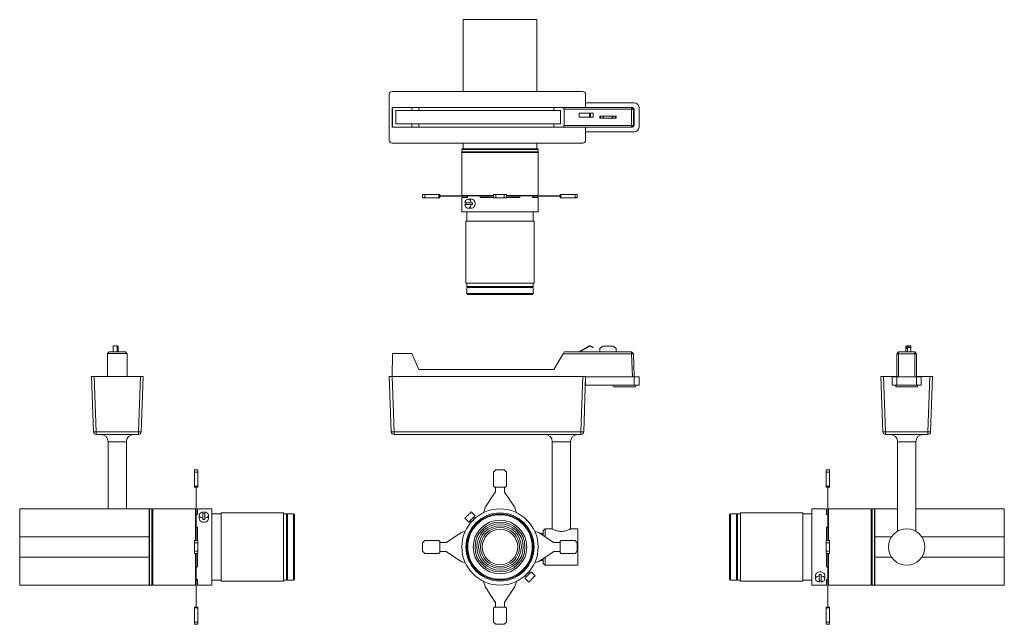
# Model space of a CAD drawing. Header units: millimetres. Extents: x -243 to 841, y 9 to 675.
import ezdxf

# ---------------------------------------------------------------- set-up
doc = ezdxf.new("R2010")
doc.units = ezdxf.units.MM

msp = doc.modelspace()

# ---------------------------------------------------------------- linework, layer by layer
at = {"color": 7, "linetype": 'Continuous', "lineweight": 15}
for p, q in [((245.4, 596.2), (245.4, 675.3)), ((326.4, 675.3), (245.4, 675.3)), ((326.4, 596.2), (326.4, 675.3)), ((164, 593.2), (164, 542.4)), ((377.2, 596.2), (167, 596.2)), ((380.2, 578.7), (380.2, 593.2)), ((167, 556.8), (167, 578.7)), ((167.4, 578.7), (167, 578.7)), ((167.4, 556.8), (167.4, 578.7)), ((188.9, 578.7), (167.4, 578.7)), ((188.9, 575.2), (171.3, 575.2)), ((171.3, 575.2), (171.3, 560.4)), ((188.9, 575.2), (188.9, 578.7)), ((196.5, 578.7), (188.9, 578.7)), ((196.5, 575.2), (188.9, 575.2)), ((196.5, 575.2), (196.5, 578.7)), ((345.1, 578.7), (196.5, 578.7)), ((345.1, 575.2), (196.5, 575.2)), ((345.1, 575.2), (345.1, 578.7)), ((355.4, 578.7), (345.1, 578.7)), ((352.7, 575.2), (345.1, 575.2)), ((352.7, 560.4), (352.7, 575.2)), ((355.4, 578.7), (430.9, 578.7)), ((356.6, 576.7), (355.4, 578.7)), ((430.8, 576.7), (356.6, 576.7)), ((356.6, 558.8), (356.6, 576.7)), ((433.6, 583.8), (380.2, 583.8)), ((430.9, 578.7), (430.8, 576.7)), ((432.9, 576.7), (430.8, 576.7)), ((430.8, 558.8), (430.8, 576.7)), ((432.9, 576.7), (430.9, 578.7)), ((430.9, 578.7), (431.7, 578.7)), ((431.7, 578.7), (433.7, 576.7)), ((432.9, 576.7), (432.9, 558.8)), ((433.7, 576.7), (432.9, 576.7)), ((433.7, 558.8), (433.7, 576.7)), ((439.1, 556.8), (439.1, 578.7)), ((373.2, 572.3), (373.2, 567.8)), ((384.5, 572.3), (373.2, 572.3)), ((384.5, 567.8), (373.2, 567.8)), ((384.5, 572.3), (384.5, 567.8)), ((385.4, 572.3), (384.5, 572.3)), ((385.4, 567.8), (384.5, 567.8)), ((385.4, 572.3), (385.4, 567.8)), ((388.4, 572.3), (385.4, 572.3)), ((388.4, 567.8), (385.4, 567.8)), ((388.4, 572.3), (388.4, 567.8)), ((395.7, 568.8), (395.7, 566.8)), ((395.9, 568.8), (395.7, 568.8)), ((395.9, 566.8), (395.7, 566.8)), ((395.9, 566.8), (395.9, 568.8)), ((396.4, 568.8), (395.9, 568.8)), ((396.4, 566.8), (395.9, 566.8)), ((396.4, 566.8), (396.4, 568.8)), ((399.5, 568.8), (396.4, 568.8)), ((399.5, 566.8), (396.4, 566.8)), ((399.5, 566.8), (399.5, 568.8)), ((400, 568.8), (399.5, 568.8)), ((400, 566.8), (399.5, 566.8)), ((400, 566.8), (400, 568.8)), ((409.6, 568.8), (400, 568.8)), ((409.6, 566.8), (400, 566.8)), ((409.6, 566.8), (409.6, 568.8)), ((410.1, 568.8), (409.6, 568.8)), ((410.1, 566.8), (409.6, 566.8)), ((410.1, 566.8), (410.1, 568.8)), ((413.2, 568.8), (410.1, 568.8)), ((413.2, 566.8), (410.1, 566.8)), ((413.2, 566.8), (413.2, 568.8)), ((413.7, 568.8), (413.2, 568.8)), ((413.7, 566.8), (413.2, 566.8)), ((413.7, 566.8), (413.7, 568.8)), ((413.8, 568.8), (413.7, 568.8)), ((413.8, 566.8), (413.7, 566.8)), ((413.8, 566.8), (413.8, 568.8)), ((167.4, 556.8), (167, 556.8)), ((188.9, 556.8), (167.4, 556.8)), ((171.3, 560.4), (188.9, 560.4)), ((188.9, 556.8), (188.9, 560.4)), ((188.9, 560.4), (196.5, 560.4)), ((196.5, 556.8), (188.9, 556.8)), ((196.5, 556.8), (196.5, 560.4)), ((196.5, 560.4), (345.1, 560.4)), ((345.1, 556.8), (196.5, 556.8)), ((345.1, 556.8), (345.1, 560.4)), ((345.1, 560.4), (352.7, 560.4)), ((355.4, 556.8), (345.1, 556.8)), ((355.4, 556.8), (356.6, 558.8)), ((430.9, 556.8), (355.4, 556.8)), ((356.6, 558.8), (430.8, 558.8)), ((380.2, 542.4), (380.2, 556.8)), ((430.8, 558.8), (432.9, 558.8)), ((430.8, 558.8), (430.9, 556.8)), ((430.9, 556.8), (432.9, 558.8)), ((431.7, 556.8), (430.9, 556.8)), ((433.7, 558.8), (431.7, 556.8)), ((432.9, 558.8), (433.7, 558.8)), ((380.2, 551.8), (433.6, 551.8)), ((167, 539.4), (377.2, 539.4)), ((244.4, 532.8), (243.9, 532.3)), ((243.9, 532.3), (243.9, 529.8)), ((243.9, 532.3), (285.9, 532.3)), ((244.4, 532.8), (245.4, 532.8)), ((245.4, 532.8), (245.4, 539.4)), ((245.4, 532.8), (326.4, 532.8)), ((285.9, 532.3), (327.9, 532.3)), ((326.4, 532.8), (326.4, 539.4)), ((326.4, 532.8), (327.4, 532.8)), ((327.9, 532.3), (327.4, 532.8)), ((327.9, 529.8), (327.9, 532.3)), ((243.9, 529.8), (244.4, 529.3)), ((243.9, 529.8), (285.9, 529.8)), ((244.4, 529.3), (243.9, 528.8)), ((243.9, 528.8), (243.9, 481.6)), ((243.9, 528.8), (285.9, 528.8)), ((244.4, 529.3), (285.9, 529.3)), ((285.9, 529.8), (327.9, 529.8)), ((285.9, 529.3), (327.4, 529.3)), ((285.9, 528.8), (327.9, 528.8)), ((327.4, 529.3), (327.9, 529.8)), ((327.9, 528.8), (327.4, 529.3)), ((327.9, 481.6), (327.9, 528.8)), ((200.7, 479), (200.7, 482.8)), ((203.2, 482.8), (200.7, 482.8)), ((203.2, 479), (200.7, 479)), ((203.2, 479), (203.2, 482.8)), ((218.7, 482.8), (203.2, 482.8)), ((218.7, 479), (203.2, 479)), ((218.7, 479), (218.7, 482.8)), ((219.7, 482.8), (218.7, 482.8)), ((219.7, 479), (218.7, 479)), ((219.7, 479), (219.7, 482.8)), ((226.5, 481.1), (219.7, 481.1)), ((226.5, 480.9), (219.7, 480.9)), ((226.5, 480.9), (226.5, 481.1)), ((227, 481.1), (226.5, 481.1)), ((227, 480.9), (226.5, 480.9)), ((227, 480.9), (227, 481.1)), ((243.2, 481.1), (227, 481.1)), ((243.2, 480.9), (227, 480.9)), ((243.2, 480.9), (243.2, 481.1)), ((244.4, 481.1), (243.2, 481.1)), ((244.4, 480.9), (243.2, 480.9)), ((243.9, 481.6), (244.4, 481.1)), ((243.9, 481.6), (278.9, 481.6)), ((243.9, 479.3), (243.9, 463.5)), ((250, 479.3), (243.9, 479.3)), ((244.4, 480.9), (244.4, 481.1)), ((248.4, 481.1), (244.4, 481.1)), ((250, 480.9), (244.4, 480.9)), ((248.4, 481.1), (250, 481.1)), ((250, 481.1), (250, 479.3)), ((250, 481.1), (264.1, 481.1)), ((254.9, 477.5), (250.7, 477.5)), ((264.1, 479.3), (264.1, 481.1)), ((264.1, 481.1), (267.4, 481.1)), ((264.3, 480.9), (264.1, 480.9)), ((278.9, 479.3), (264.1, 479.3)), ((264.3, 480.9), (264.3, 481.1)), ((264.8, 480.9), (264.3, 480.9)), ((264.8, 480.9), (264.8, 481.1)), ((265.3, 480.9), (264.8, 480.9)), ((265.3, 480.9), (265.3, 481.1)), ((265.8, 480.9), (265.3, 480.9)), ((265.8, 480.9), (265.8, 481.1)), ((269.4, 480.9), (265.8, 480.9)), ((269.4, 481.1), (267.4, 481.1)), ((269.4, 480.9), (269.4, 481.1)), ((270, 481.1), (269.4, 481.1)), ((270, 480.9), (269.4, 480.9)), ((270, 480.9), (270, 481.1)), ((278.9, 481.1), (270, 481.1)), ((278.9, 480.9), (270, 480.9)), ((278.9, 479), (278.9, 482.8)), ((281.4, 482.8), (278.9, 482.8)), ((281.4, 479), (278.9, 479)), ((281.4, 479), (281.4, 482.8)), ((290.4, 482.8), (281.4, 482.8)), ((290.4, 479), (281.4, 479)), ((290.4, 479), (290.4, 482.8)), ((292.9, 482.8), (290.4, 482.8)), ((292.9, 479), (290.4, 479)), ((292.9, 479), (292.9, 482.8)), ((292.9, 481.6), (327.9, 481.6)), ((301.8, 481.1), (292.9, 481.1)), ((301.8, 480.9), (292.9, 480.9)), ((307.7, 479.3), (292.9, 479.3)), ((301.8, 480.9), (301.8, 481.1)), ((302.3, 481.1), (301.8, 481.1)), ((302.3, 480.9), (301.8, 480.9)), ((302.3, 480.9), (302.3, 481.1)), ((304.3, 481.1), (302.3, 481.1)), ((306, 480.9), (302.3, 480.9)), ((304.3, 481.1), (307.7, 481.1)), ((306, 480.9), (306, 481.1)), ((306.5, 480.9), (306, 480.9)), ((306.5, 480.9), (306.5, 481.1)), ((307, 480.9), (306.5, 480.9)), ((307, 480.9), (307, 481.1)), ((307.5, 480.9), (307, 480.9)), ((307.5, 480.9), (307.5, 481.1)), ((307.7, 480.9), (307.5, 480.9)), ((307.7, 481.1), (307.7, 479.3)), ((307.7, 481.1), (321.8, 481.1)), ((321.8, 479.3), (321.8, 481.1)), ((321.8, 481.1), (323.4, 481.1)), ((327.3, 480.9), (321.8, 480.9)), ((327.9, 479.3), (321.8, 479.3)), ((327.3, 481.1), (323.4, 481.1)), ((327.3, 480.9), (327.3, 481.1)), ((328.5, 481.1), (327.3, 481.1)), ((328.5, 480.9), (327.3, 480.9)), ((327.4, 481.1), (327.9, 481.6)), ((327.9, 463.5), (327.9, 479.3)), ((328.5, 480.9), (328.5, 481.1)), ((344.7, 481.1), (328.5, 481.1)), ((344.7, 480.9), (328.5, 480.9)), ((344.7, 480.9), (344.7, 481.1)), ((345.3, 481.1), (344.7, 481.1)), ((345.3, 480.9), (344.7, 480.9)), ((345.3, 480.9), (345.3, 481.1)), ((352, 481.1), (345.3, 481.1)), ((352, 480.9), (345.3, 480.9)), ((352, 479), (352, 482.8)), ((353, 482.8), (352, 482.8)), ((353, 479), (352, 479)), ((353, 479), (353, 482.8)), ((368.5, 482.8), (353, 482.8)), ((368.5, 479), (353, 479)), ((368.5, 479), (368.5, 482.8)), ((371, 482.8), (368.5, 482.8)), ((371, 479), (368.5, 479)), ((371, 479), (371, 482.8)), ((254.1, 473.5), (247.2, 473.5)), ((247.2, 471.5), (254.1, 471.5)), ((250.7, 467.5), (254.9, 467.5)), ((254.1, 473.5), (255.5, 473.5)), ((255.5, 471.5), (254.1, 471.5)), ((327.9, 463.5), (243.9, 463.5)), ((249.4, 463.5), (249.4, 453.3)), ((322.4, 453.3), (322.4, 463.5)), ((248.4, 453.3), (248.4, 384.8)), ((323.4, 453.3), (248.4, 453.3)), ((323.4, 384.8), (323.4, 453.3)), ((323.4, 384.8), (248.4, 384.8)), ((249.4, 384.8), (249.4, 381.3)), ((249.4, 381.3), (249.9, 380.8)), ((249.4, 381.3), (322.4, 381.3)), ((249.9, 380.8), (249.4, 380.3)), ((249.4, 380.3), (249.4, 373.6)), ((249.4, 380.3), (322.4, 380.3)), ((249.9, 380.8), (321.9, 380.8)), ((321.9, 380.8), (322.4, 381.3)), ((322.4, 380.3), (321.9, 380.8)), ((322.4, 381.3), (322.4, 384.8)), ((322.4, 373.6), (322.4, 380.3)), ((249.4, 373.6), (250.4, 372.6)), ((249.4, 373.6), (285.9, 373.6)), ((285.9, 372.6), (250.4, 372.6)), ((285.9, 373.6), (322.4, 373.6)), ((321.4, 372.6), (285.9, 372.6)), ((321.4, 372.6), (322.4, 373.6)), ((-135.6, 316.1), (-140.1, 316.1)), ((-140.1, 316.1), (-140.1, 315.9)), ((-140.1, 315.9), (-140.1, 309.4)), ((-140.1, 315.9), (-135.6, 315.9)), ((-135.6, 316.1), (-135.6, 315.9)), ((-135.6, 315.9), (-135.6, 309.4)), ((-134.6, 315.5), (-135.6, 315.5)), ((-134.6, 315.5), (-134.6, 315.4)), ((-134.6, 315.4), (-134.6, 313.8)), ((384.5, 315.9), (373.2, 309.4)), ((374, 309.2), (384.8, 315.4)), ((385.2, 315.4), (388.1, 314.1)), ((388.4, 314.6), (385.4, 316)), ((388.1, 314.1), (388.4, 314.6)), ((399.5, 315.4), (396.4, 313.8)), ((409.6, 315.5), (400, 315.5)), ((413.2, 313.8), (410.1, 315.4)), ((732.8, 315.5), (734.8, 315.5)), ((732.8, 315.4), (732.8, 315.5)), ((732.8, 315.4), (734.8, 315.4)), ((732.8, 313.8), (732.8, 315.4)), ((738.3, 316.1), (733.8, 316.1)), ((733.8, 316), (733.8, 316.1)), ((738.3, 316), (733.8, 316)), ((733.8, 315.5), (733.8, 316)), ((734.8, 315.4), (734.8, 315.5)), ((734.8, 313.8), (734.8, 315.4)), ((738.3, 314.6), (734.8, 314.6)), ((738.3, 316), (738.3, 316.1)), ((738.3, 314.6), (738.3, 316)), ((738.3, 314.1), (738.3, 314.6)), ((-124.6, 307.5), (-146.5, 307.5)), ((-146.5, 307.5), (-146.5, 282.3)), ((-144.5, 309.2), (-146.2, 307.5)), ((-126.6, 309.2), (-144.5, 309.2)), ((-140.1, 309.4), (-140.1, 309.2)), ((-140.1, 309.4), (-135.6, 309.4)), ((-135.6, 309.4), (-135.6, 309.2)), ((-134.6, 313.8), (-134.6, 313)), ((-134.6, 313), (-134.6, 309.2)), ((-124.9, 307.5), (-126.6, 309.2)), ((-124.6, 307.5), (-124.6, 282.3)), ((167.4, 307.5), (167, 282.3)), ((188.9, 307.5), (167.4, 307.5)), ((196.5, 289.7), (188.9, 307.5)), ((355.4, 307.2), (345.1, 289.7)), ((355.4, 307.2), (356.6, 309.2)), ((430.9, 307.2), (355.4, 307.2)), ((356.6, 309.2), (430.8, 309.2)), ((373.2, 309.4), (373.3, 309.2)), ((395.9, 313), (395.7, 309.2)), ((413.8, 309.2), (413.7, 313)), ((430.8, 309.2), (432.9, 307.2)), ((430.8, 309.2), (430.9, 307.2)), ((430.9, 307.2), (432.9, 307.2)), ((431.7, 281.7), (430.9, 307.2)), ((432.9, 307.2), (433.7, 281.7)), ((724.8, 309.2), (722.8, 307.2)), ((722.8, 307.5), (723.1, 307.5)), ((722.8, 307.2), (722.8, 307.5)), ((722.8, 281.7), (722.8, 307.2)), ((722.8, 307.2), (724.8, 307.2)), ((724.8, 309.2), (742.7, 309.2)), ((724.8, 309.2), (724.8, 307.2)), ((724.8, 307.2), (724.8, 281.7)), ((742.7, 307.2), (724.8, 307.2)), ((732.8, 313.8), (734.8, 313.8)), ((732.8, 313), (732.8, 313.8)), ((732.8, 313), (734.8, 313)), ((732.8, 309.2), (732.8, 313)), ((738.3, 314.1), (734.8, 314.1)), ((734.8, 313), (734.8, 313.8)), ((734.8, 309.2), (734.8, 313)), ((738.3, 309.2), (738.3, 314.1)), ((742.7, 307.2), (742.7, 309.2)), ((744.7, 307.2), (742.7, 309.2)), ((742.7, 281.7), (742.7, 307.2)), ((742.7, 307.2), (744.7, 307.2)), ((744.5, 307.5), (744.7, 307.5)), ((744.7, 307.2), (744.7, 307.5)), ((744.7, 307.2), (744.7, 281.7)), ((-161.8, 221.2), (-164, 282.3)), ((-164, 282.3), (-161, 282.3)), ((-161, 282.3), (-158.8, 221.2)), ((-161, 282.3), (-110.2, 282.3)), ((-112.3, 221.2), (-110.2, 282.3)), ((-110.2, 282.3), (-107.2, 282.3)), ((-107.2, 282.3), (-109.3, 221.2)), ((166.2, 221.2), (164, 282.3)), ((164, 282.3), (167, 282.3)), ((167, 282.3), (169.2, 221.2)), ((167, 282.3), (377.2, 282.3)), ((345.1, 289.7), (196.5, 289.7)), ((375.1, 221.2), (377.2, 282.3)), ((377.2, 282.3), (380.2, 282.3)), ((380.2, 282.3), (378.1, 221.2)), ((707.5, 221.2), (705.4, 282.3)), ((705.4, 282.3), (708.4, 282.3)), ((708.4, 282.3), (710.5, 221.2)), ((708.4, 282.3), (722.8, 282.3)), ((744.7, 282.3), (759.2, 282.3)), ((757.1, 221.2), (759.2, 282.3)), ((759.2, 282.3), (762.2, 282.3)), ((762.2, 282.3), (760, 221.2)), ((379.9, 272.6), (380.2, 272.6)), ((380.2, 281.7), (380.2, 272.6)), ((380.2, 281.7), (433.6, 281.7)), ((433.6, 272.6), (380.2, 272.6)), ((411.2, 272.6), (411.2, 270.6)), ((433.6, 281.7), (433.6, 272.6)), ((433.6, 281.7), (439.1, 281.7)), ((439.1, 272.6), (433.6, 272.6)), ((435.2, 270.6), (435.2, 272.6)), ((439.1, 281.7), (439.1, 272.6)), ((717.8, 281.7), (717.8, 272.6)), ((717.8, 281.7), (722.8, 281.7)), ((722.8, 272.6), (717.8, 272.6)), ((721.8, 272.6), (721.8, 270.6)), ((722.8, 281.7), (722.8, 272.6)), ((722.8, 281.7), (744.7, 281.7)), ((744.7, 272.6), (722.8, 272.6)), ((744.7, 281.7), (744.7, 272.6)), ((744.7, 281.7), (749.8, 281.7)), ((749.8, 272.6), (744.7, 272.6)), ((745.8, 270.6), (745.8, 272.6)), ((749.8, 281.7), (749.8, 272.6)), ((435.2, 270.6), (411.2, 270.6)), ((745.8, 270.6), (721.8, 270.6)), ((-158.8, 221.2), (-112.3, 221.2)), ((-158.8, 218.3), (-158.8, 221.2)), ((-112.3, 218.3), (-158.8, 218.3)), ((-112.3, 221.2), (-112.3, 218.3)), ((169.2, 221.2), (375.1, 221.2)), ((169.2, 221.2), (169.2, 218.3)), ((375.1, 218.3), (169.2, 218.3)), ((375.1, 221.2), (375.1, 218.3)), ((710.5, 221.2), (757.1, 221.2)), ((710.5, 221.2), (710.5, 218.3)), ((757.1, 218.3), (710.5, 218.3)), ((757.1, 218.3), (757.1, 221.2)), ((-145.6, 210.3), (-145.6, 136.3)), ((-125.6, 136.3), (-125.6, 210.3)), ((343.5, 210.3), (343.5, 114.2)), ((363.5, 114.2), (363.5, 210.3)), ((723.8, 210.3), (723.8, 111.6)), ((743.8, 111.6), (743.8, 210.3)), ((-46.8, 179.4), (-50.6, 179.4)), ((-50.6, 179.4), (-50.6, 176.9)), ((-46.8, 176.9), (-50.6, 176.9)), ((-50.6, 176.9), (-50.6, 161.4)), ((-46.8, 179.4), (-46.8, 176.9)), ((-46.8, 176.9), (-46.8, 161.4)), ((281.4, 179.4), (278.9, 176.9)), ((278.9, 176.9), (278.9, 161.4)), ((290.4, 179.4), (281.4, 179.4)), ((292.9, 176.9), (290.4, 179.4)), ((292.9, 161.4), (292.9, 176.9)), ((645, 179.4), (648.8, 179.4)), ((645, 176.9), (645, 179.4)), ((645, 161.4), (645, 176.9)), ((645, 176.9), (648.8, 176.9)), ((648.8, 176.9), (648.8, 179.4)), ((648.8, 161.4), (648.8, 176.9)), ((-46.8, 161.4), (-50.6, 161.4)), ((-50.6, 161.4), (-50.6, 160.4)), ((-46.8, 160.4), (-50.6, 160.4)), ((-48.9, 160.4), (-48.9, 155.4)), ((-48.7, 155.4), (-48.9, 155.4)), ((-48.9, 155.4), (-48.9, 154.8)), ((-48.7, 154.8), (-48.9, 154.8)), ((-48.9, 154.8), (-48.9, 138.6)), ((-48.7, 160.4), (-48.7, 155.4)), ((-48.7, 155.4), (-48.7, 154.8)), ((-48.7, 154.8), (-48.7, 138.6)), ((-46.8, 161.4), (-46.8, 160.4)), ((280.7, 154.8), (270, 138.6)), ((278.9, 161.4), (279.9, 160.4)), ((279.9, 160.4), (291.9, 160.4)), ((280.9, 160.4), (280.9, 155.4)), ((290.9, 155.4), (290.9, 160.4)), ((301.8, 138.6), (291, 154.8)), ((291.9, 160.4), (292.9, 161.4)), ((645, 160.4), (645, 161.4)), ((645, 161.4), (648.8, 161.4)), ((645, 160.4), (648.8, 160.4)), ((646.9, 155.4), (646.9, 160.4)), ((646.9, 155.4), (647.1, 155.4)), ((646.9, 154.8), (646.9, 155.4)), ((646.9, 154.8), (647.1, 154.8)), ((646.9, 138.6), (646.9, 154.8)), ((647.1, 155.4), (647.1, 160.4)), ((647.1, 154.8), (647.1, 155.4)), ((647.1, 138.6), (647.1, 154.8)), ((648.8, 160.4), (648.8, 161.4)), ((-100.6, 136.3), (-243.1, 136.3)), ((-243.1, 136.3), (-243.1, 105.4)), ((-100.1, 136.3), (-100.6, 135.8)), ((-100.6, 105.4), (-100.6, 136.3)), ((-97.6, 136.3), (-100.1, 136.3)), ((-100.1, 52.3), (-100.1, 136.3)), ((-97.1, 135.8), (-97.6, 136.3)), ((-97.6, 52.3), (-97.6, 136.3)), ((-96.6, 136.3), (-97.1, 135.8)), ((-97.1, 52.8), (-97.1, 135.8)), ((-49.4, 136.3), (-96.6, 136.3)), ((-96.6, 52.3), (-96.6, 136.3)), ((-48.9, 135.8), (-49.4, 136.3)), ((-49.4, 101.3), (-49.4, 136.3)), ((-48.7, 138.6), (-48.9, 138.6)), ((-48.9, 138.6), (-48.9, 137.5)), ((-48.9, 137.5), (-48.9, 131.5)), ((-48.7, 137.5), (-48.9, 137.5)), ((-48.9, 130.2), (-48.9, 131.5)), ((-48.9, 116.1), (-48.9, 130.2)), ((-47.1, 130.2), (-48.9, 130.2)), ((-48.7, 138.6), (-48.7, 137.5)), ((-48.7, 137.5), (-48.7, 130.2)), ((-31.3, 136.3), (-47.1, 136.3)), ((-47.1, 136.3), (-47.1, 130.2)), ((-41.3, 133), (-41.3, 126)), ((-39.3, 126), (-39.3, 133)), ((-31.3, 136.3), (-31.3, 52.3)), ((-21.1, 130.8), (-31.3, 130.8)), ((47.4, 131.8), (-21.1, 131.8)), ((-21.1, 131.8), (-21.1, 56.8)), ((47.4, 131.8), (47.4, 56.8)), ((50.9, 130.8), (47.4, 130.8)), ((51.4, 130.3), (50.9, 130.8)), ((50.9, 94.3), (50.9, 130.8)), ((51.9, 130.8), (51.4, 130.3)), ((51.4, 94.3), (51.4, 130.3)), ((58.6, 130.8), (51.9, 130.8)), ((51.9, 94.3), (51.9, 130.8)), ((59.6, 129.8), (58.6, 130.8)), ((58.6, 57.8), (58.6, 130.8)), ((255.5, 131.5), (254.1, 133)), ((258.4, 128.8), (255.6, 131.6)), ((269.4, 137.5), (267.7, 132.1)), ((304.1, 132.1), (302.3, 137.5)), ((539.6, 130.8), (538.6, 129.8)), ((546.3, 130.8), (539.6, 130.8)), ((539.6, 130.8), (539.6, 57.8)), ((546.8, 130.3), (546.3, 130.8)), ((546.3, 130.8), (546.3, 57.8)), ((547.3, 130.8), (546.8, 130.3)), ((546.8, 130.3), (546.8, 58.3)), ((550.8, 130.8), (547.3, 130.8)), ((547.3, 130.8), (547.3, 57.8)), ((619.3, 131.8), (550.8, 131.8)), ((550.8, 56.8), (550.8, 131.8)), ((619.3, 56.8), (619.3, 131.8)), ((629.5, 130.8), (619.3, 130.8)), ((645.3, 136.3), (629.5, 136.3)), ((629.5, 52.3), (629.5, 136.3)), ((645.3, 130.2), (645.3, 136.3)), ((647.1, 130.2), (645.3, 130.2)), ((646.9, 138.6), (647.1, 138.6)), ((646.9, 137.5), (646.9, 138.6)), ((646.9, 137.5), (647.1, 137.5)), ((646.9, 130.2), (646.9, 137.5)), ((647.1, 137.5), (647.1, 138.6)), ((647.1, 131.5), (647.1, 137.5)), ((647.6, 136.3), (647.1, 135.8)), ((647.1, 131.5), (647.1, 130.2)), ((647.1, 130.2), (647.1, 116.1)), ((694.8, 136.3), (647.6, 136.3)), ((647.6, 136.3), (647.6, 101.3)), ((695.3, 135.8), (694.8, 136.3)), ((694.8, 136.3), (694.8, 52.3)), ((695.8, 136.3), (695.3, 135.8)), ((695.3, 135.8), (695.3, 52.8)), ((698.3, 136.3), (695.8, 136.3)), ((695.8, 136.3), (695.8, 52.3)), ((698.8, 135.8), (698.3, 136.3)), ((698.3, 136.3), (698.3, 52.3)), ((723.8, 136.3), (698.8, 136.3)), ((698.8, 136.3), (698.8, 105.4)), ((841.3, 136.3), (743.8, 136.3)), ((841.3, 105.4), (841.3, 136.3)), ((-45.3, 129.5), (-45.3, 125.2)), ((-41.3, 124.6), (-41.3, 126)), ((-39.3, 126), (-39.3, 124.6)), ((-35.3, 125.2), (-35.3, 129.5)), ((59.6, 129.8), (59.6, 58.8)), ((247.2, 126), (248.6, 124.6)), ((248.5, 124.5), (251.4, 121.7)), ((253.2, 123.6), (254.5, 122.2)), ((257.9, 125.6), (256.6, 126.9)), ((538.6, 58.8), (538.6, 129.8)), ((-48.9, 112), (-48.9, 116.1)), ((-48.9, 116.1), (-47.1, 116.1)), ((-48.7, 115.2), (-48.9, 115.2)), ((-48.7, 115), (-48.9, 115)), ((-48.9, 112), (-48.9, 110.7)), ((-48.7, 110.7), (-48.9, 110.7)), ((-48.9, 110.7), (-48.9, 110.2)), ((-48.7, 110.2), (-48.9, 110.2)), ((-48.9, 110.2), (-48.9, 101.3)), ((-48.7, 116.1), (-48.7, 115.2)), ((-48.7, 115.2), (-48.7, 115)), ((-48.7, 115), (-48.7, 110.7)), ((-48.7, 110.7), (-48.7, 110.2)), ((-48.7, 110.2), (-48.7, 101.3)), ((-47.1, 116.1), (-47.1, 101.3)), ((243.2, 110.2), (227, 99.4)), ((247.7, 111.8), (244.4, 110.7)), ((327.3, 110.7), (324, 111.8)), ((344.7, 99.4), (328.5, 110.2)), ((333.5, 109.3), (329.9, 109.3)), ((335.5, 114.3), (333.5, 112.3)), ((333.5, 106.9), (333.5, 112.3)), ((343.3, 114.3), (335.5, 114.3)), ((335.5, 114.3), (335.5, 105.6)), ((371.5, 114.3), (363.6, 114.3)), ((371.5, 114.3), (371.5, 74.3)), ((645.3, 116.1), (647.1, 116.1)), ((645.3, 101.3), (645.3, 116.1)), ((646.9, 115.2), (646.9, 116.1)), ((646.9, 115.2), (647.1, 115.2)), ((646.9, 115), (646.9, 115.2)), ((646.9, 115), (647.1, 115)), ((646.9, 110.7), (646.9, 115)), ((646.9, 110.7), (647.1, 110.7)), ((646.9, 110.2), (646.9, 110.7)), ((646.9, 110.2), (647.1, 110.2)), ((646.9, 101.3), (646.9, 110.2)), ((647.1, 116.1), (647.1, 112)), ((647.1, 110.7), (647.1, 112)), ((647.1, 110.2), (647.1, 110.7)), ((647.1, 101.3), (647.1, 110.2)), ((723.6, 111.5), (723.6, 111.5)), ((744, 111.5), (744, 111.6)), ((-100.6, 105.4), (-243.1, 105.4)), ((-243.1, 105.4), (-243.1, 83.2)), ((-100.6, 105.4), (-100.6, 103.3)), ((-100.6, 85.2), (-100.6, 103.3)), ((-46.8, 101.3), (-50.6, 101.3)), ((-50.6, 101.3), (-50.6, 98.8)), ((-46.8, 98.8), (-50.6, 98.8)), ((-50.6, 98.8), (-50.6, 89.8)), ((-46.8, 101.3), (-46.8, 98.8)), ((-46.8, 98.8), (-46.8, 89.8)), ((203.2, 101.3), (200.7, 98.8)), ((200.7, 98.8), (200.7, 89.8)), ((218.7, 101.3), (203.2, 101.3)), ((219.7, 100.3), (218.7, 101.3)), ((219.7, 88.3), (219.7, 100.3)), ((226.5, 99.3), (219.7, 99.3)), ((352, 99.3), (345.3, 99.3)), ((353, 101.3), (352, 100.3)), ((352, 100.3), (352, 88.3)), ((368.5, 101.3), (353, 101.3)), ((371, 98.8), (368.5, 101.3)), ((371, 89.8), (371, 98.8)), ((645, 101.3), (648.8, 101.3)), ((645, 98.8), (645, 101.3)), ((645, 89.8), (645, 98.8)), ((645, 98.8), (648.8, 98.8)), ((648.8, 98.8), (648.8, 101.3)), ((648.8, 89.8), (648.8, 98.8)), ((698.8, 105.4), (717.2, 105.4)), ((698.8, 103.3), (698.8, 105.4)), ((698.8, 103.3), (698.8, 85.2)), ((750.4, 105.4), (841.3, 105.4)), ((841.3, 83.2), (841.3, 105.4)), ((-46.8, 89.8), (-50.6, 89.8)), ((-50.6, 89.8), (-50.6, 87.3)), ((-46.8, 87.3), (-50.6, 87.3)), ((-49.4, 52.3), (-49.4, 87.3)), ((-48.9, 87.3), (-48.9, 78.4)), ((-48.7, 87.3), (-48.7, 78.4)), ((-47.1, 87.3), (-47.1, 72.5)), ((-46.8, 89.8), (-46.8, 87.3)), ((50.9, 57.8), (50.9, 94.3)), ((51.4, 58.3), (51.4, 94.3)), ((51.9, 57.8), (51.9, 94.3)), ((200.7, 89.8), (203.2, 87.3)), ((203.2, 87.3), (218.7, 87.3)), ((218.7, 87.3), (219.7, 88.3)), ((219.7, 89.3), (226.5, 89.3)), ((227, 89.1), (243.2, 78.4)), ((328.5, 78.4), (344.7, 89.1)), ((345.3, 89.3), (352, 89.3)), ((352, 88.3), (353, 87.3)), ((353, 87.3), (368.5, 87.3)), ((368.5, 87.3), (371, 89.8)), ((645, 87.3), (645, 89.8)), ((645, 89.8), (648.8, 89.8)), ((645, 87.3), (648.8, 87.3)), ((645.3, 72.5), (645.3, 87.3)), ((646.9, 78.4), (646.9, 87.3)), ((647.1, 78.4), (647.1, 87.3)), ((647.6, 87.3), (647.6, 52.3)), ((648.8, 87.3), (648.8, 89.8)), ((-243.1, 83.2), (-243.1, 52.3)), ((-100.6, 83.2), (-243.1, 83.2)), ((-100.6, 85.2), (-100.6, 83.2)), ((-100.6, 52.3), (-100.6, 83.2)), ((-48.7, 78.4), (-48.9, 78.4)), ((-48.9, 78.4), (-48.9, 77.8)), ((-48.7, 77.8), (-48.9, 77.8)), ((-48.9, 77.8), (-48.9, 76.5)), ((-48.9, 72.5), (-48.9, 76.5)), ((-48.7, 78.4), (-48.7, 77.8)), ((-48.7, 77.8), (-48.7, 73.6)), ((244.4, 77.8), (247.7, 76.7)), ((324, 76.7), (327.3, 77.8)), ((329.9, 79.3), (333.5, 79.3)), ((333.5, 76.3), (333.5, 81.7)), ((333.5, 76.3), (335.5, 74.3)), ((335.5, 83), (335.5, 74.3)), ((646.9, 78.4), (647.1, 78.4)), ((646.9, 77.8), (646.9, 78.4)), ((646.9, 77.8), (647.1, 77.8)), ((646.9, 73.6), (646.9, 77.8)), ((647.1, 77.8), (647.1, 78.4)), ((647.1, 76.5), (647.1, 77.8)), ((647.1, 76.5), (647.1, 72.5)), ((698.8, 83.2), (698.8, 85.2)), ((698.8, 83.2), (698.8, 52.3)), ((698.8, 83.2), (717.2, 83.2)), ((750.4, 83.2), (841.3, 83.2)), ((841.3, 52.3), (841.3, 83.2)), ((-48.7, 73.6), (-48.9, 73.6)), ((-48.7, 73.3), (-48.9, 73.3)), ((-48.9, 58.4), (-48.9, 72.5)), ((-47.1, 72.5), (-48.9, 72.5)), ((-48.7, 73.6), (-48.7, 73.3)), ((-48.7, 73.3), (-48.7, 72.5)), ((318.5, 65), (317.2, 66.3)), ((323.2, 64), (320.4, 66.8)), ((335.5, 74.3), (371.5, 74.3)), ((647.1, 72.5), (645.3, 72.5)), ((646.9, 73.6), (647.1, 73.6)), ((646.9, 73.3), (646.9, 73.6)), ((646.9, 73.3), (647.1, 73.3)), ((646.9, 72.5), (646.9, 73.3)), ((647.1, 72.5), (647.1, 58.4)), ((-48.9, 57.1), (-48.9, 58.4)), ((-48.9, 58.4), (-47.1, 58.4)), ((-48.9, 57.1), (-48.9, 51.1)), ((-48.7, 58.4), (-48.7, 51.1)), ((-47.1, 58.4), (-47.1, 52.3)), ((-31.3, 57.8), (-21.1, 57.8)), ((-21.1, 56.8), (47.4, 56.8)), ((47.4, 57.8), (50.9, 57.8)), ((50.9, 57.8), (51.4, 58.3)), ((51.4, 58.3), (51.9, 57.8)), ((51.9, 57.8), (58.6, 57.8)), ((58.6, 57.8), (59.6, 58.8)), ((267.7, 56.4), (269.4, 51.1)), ((302.3, 51.1), (304.1, 56.4)), ((313.3, 59.8), (316.1, 56.9)), ((313.8, 62.9), (315.2, 61.6)), ((316.1, 56.9), (316.2, 57)), ((316.2, 57), (317.6, 55.6)), ((324.6, 62.5), (323.1, 63.9)), ((538.6, 58.8), (539.6, 57.8)), ((539.6, 57.8), (546.3, 57.8)), ((546.3, 57.8), (546.8, 58.3)), ((546.8, 58.3), (547.3, 57.8)), ((547.3, 57.8), (550.8, 57.8)), ((550.8, 56.8), (619.3, 56.8)), ((619.3, 57.8), (629.5, 57.8)), ((633.5, 63.3), (633.5, 59.1)), ((637.5, 62.5), (637.5, 63.9)), ((637.5, 55.6), (637.5, 62.5)), ((639.5, 63.9), (639.5, 62.5)), ((639.5, 62.5), (639.5, 55.6)), ((643.5, 59.1), (643.5, 63.3)), ((645.3, 58.4), (647.1, 58.4)), ((645.3, 52.3), (645.3, 58.4)), ((646.9, 51.1), (646.9, 58.4)), ((647.1, 58.4), (647.1, 57.1)), ((647.1, 51.1), (647.1, 57.1)), ((-243.1, 52.3), (-100.6, 52.3)), ((-100.6, 52.8), (-100.1, 52.3)), ((-100.1, 52.3), (-97.6, 52.3)), ((-97.6, 52.3), (-97.1, 52.8)), ((-97.1, 52.8), (-96.6, 52.3)), ((-96.6, 52.3), (-49.4, 52.3)), ((-49.4, 52.3), (-48.9, 52.8)), ((-48.7, 51.1), (-48.9, 51.1)), ((-48.9, 51.1), (-48.9, 49.9)), ((-48.7, 49.9), (-48.9, 49.9)), ((-48.9, 49.9), (-48.9, 33.7)), ((-48.7, 51.1), (-48.7, 49.9)), ((-48.7, 49.9), (-48.7, 33.7)), ((-47.1, 52.3), (-31.3, 52.3)), ((270, 49.9), (280.7, 33.7)), ((291, 33.7), (301.8, 49.9)), ((629.5, 52.3), (645.3, 52.3)), ((646.9, 51.1), (647.1, 51.1)), ((646.9, 49.9), (646.9, 51.1)), ((646.9, 49.9), (647.1, 49.9)), ((646.9, 33.7), (646.9, 49.9)), ((647.1, 52.8), (647.6, 52.3)), ((647.1, 49.9), (647.1, 51.1)), ((647.1, 33.7), (647.1, 49.9)), ((647.6, 52.3), (694.8, 52.3)), ((694.8, 52.3), (695.3, 52.8)), ((695.3, 52.8), (695.8, 52.3)), ((695.8, 52.3), (698.3, 52.3)), ((698.3, 52.3), (698.8, 52.8)), ((698.8, 52.3), (841.3, 52.3)), ((-48.7, 33.7), (-48.9, 33.7)), ((-48.9, 33.7), (-48.9, 33.2)), ((-48.7, 33.2), (-48.9, 33.2)), ((-48.9, 33.2), (-48.9, 28.1)), ((-48.7, 33.7), (-48.7, 33.2)), ((-48.7, 33.2), (-48.7, 28.1)), ((280.9, 33.2), (280.9, 28.1)), ((290.9, 28.1), (290.9, 33.2)), ((646.9, 33.7), (647.1, 33.7)), ((646.9, 33.2), (646.9, 33.7)), ((646.9, 33.2), (647.1, 33.2)), ((646.9, 28.1), (646.9, 33.2)), ((647.1, 33.2), (647.1, 33.7)), ((647.1, 28.1), (647.1, 33.2)), ((-46.8, 28.1), (-50.6, 28.1)), ((-50.6, 28.1), (-50.6, 27.1)), ((-46.8, 27.1), (-50.6, 27.1)), ((-50.6, 27.1), (-50.6, 11.6)), ((-46.8, 28.1), (-46.8, 27.1)), ((-46.8, 27.1), (-46.8, 11.6)), ((279.9, 28.1), (278.9, 27.1)), ((278.9, 27.1), (278.9, 11.6)), ((291.9, 28.1), (279.9, 28.1)), ((292.9, 27.1), (291.9, 28.1)), ((292.9, 11.6), (292.9, 27.1)), ((645, 28.1), (648.8, 28.1)), ((645, 27.1), (645, 28.1)), ((645, 11.6), (645, 27.1)), ((645, 27.1), (648.8, 27.1)), ((648.8, 27.1), (648.8, 28.1)), ((648.8, 11.6), (648.8, 27.1)), ((-46.8, 11.6), (-50.6, 11.6)), ((-50.6, 11.6), (-50.6, 9.1)), ((-46.8, 11.6), (-46.8, 9.1)), ((278.9, 11.6), (281.4, 9.1)), ((290.4, 9.1), (292.9, 11.6)), ((645, 9.1), (645, 11.6)), ((645, 11.6), (648.8, 11.6)), ((648.8, 9.1), (648.8, 11.6)), ((-46.8, 9.1), (-50.6, 9.1)), ((281.4, 9.1), (290.4, 9.1)), ((645, 9.1), (648.8, 9.1))]:
    msp.add_line(p, q, dxfattribs=at)
at = {"color": 8, "linetype": 'Continuous', "lineweight": 15}
for p, q in [((-134.6, 315.4), (-135.6, 315.4)), ((-134.6, 313.8), (-135.6, 313.8)), ((-134.6, 313), (-135.6, 313)), ((-125.6, 210.3), (-145.6, 210.3)), ((353.5, 210.3), (343.5, 210.3)), ((363.5, 210.3), (353.5, 210.3)), ((743.8, 210.3), (723.8, 210.3))]:
    msp.add_line(p, q, dxfattribs=at)
at = {"color": 7, "linetype": 'Continuous', "lineweight": 15, "flags": 128}
for points in [[(254.1, 473.5), (253.8, 474.8), (253.3, 475.9), (252.5, 476.7), (251.6, 477.3), (250.7, 477.5), (249.7, 477.3), (248.8, 476.7), (248.1, 475.9), (247.5, 474.8), (247.2, 473.5)], [(254.9, 467.5), (255.1, 467.5), (256.1, 467.8), (256.9, 468.4), (257.6, 469.3), (258.1, 470.5), (258.4, 471.8), (258.4, 473.2), (258.1, 474.5), (257.6, 475.6), (256.9, 476.6), (256.1, 477.2), (255.1, 477.5), (254.9, 477.5)], [(247.2, 471.5), (247.5, 470.2), (248.1, 469.1), (248.8, 468.2), (249.7, 467.7), (250.7, 467.5), (251.6, 467.7), (252.5, 468.2), (253.3, 469.1), (253.8, 470.2), (254.1, 471.5)], [(-41.3, 133), (-42.6, 132.6), (-43.7, 132.1), (-44.5, 131.3), (-45.1, 130.4), (-45.3, 129.5), (-45.1, 128.5), (-44.5, 127.6), (-43.7, 126.9), (-42.6, 126.3), (-41.3, 126)], [(-39.3, 126), (-38, 126.3), (-36.9, 126.9), (-36, 127.6), (-35.5, 128.5), (-35.3, 129.5), (-35.5, 130.4), (-36, 131.3), (-36.9, 132.1), (-38, 132.6), (-39.3, 133)], [(247.2, 126), (247.5, 126.3), (248.1, 126.9), (248.8, 127.6), (249.7, 128.5), (250.7, 129.5), (251.6, 130.4), (252.5, 131.3), (253.3, 132.1), (253.8, 132.6), (254.1, 133)], [(255.5, 131.5), (255.6, 131.6), (255.6, 131.6), (255.6, 131.6), (255.6, 131.6)], [(-45.3, 125.2), (-45.2, 124.5), (-44.7, 123.6), (-43.9, 122.8), (-42.9, 122.2), (-41.6, 121.8), (-40.3, 121.7)], [(-40.3, 121.7), (-38.9, 121.8), (-37.7, 122.2), (-36.6, 122.8), (-35.8, 123.6), (-35.4, 124.5), (-35.3, 125.2)], [(248.5, 124.5), (248.5, 124.5), (248.6, 124.6), (248.6, 124.6), (248.6, 124.6)], [(251.4, 121.7), (251.5, 121.8), (251.9, 122.2), (252.5, 122.8), (253.3, 123.6), (254.2, 124.5), (255.1, 125.5), (256.1, 126.4), (256.9, 127.3), (257.6, 128), (258.1, 128.5), (258.4, 128.8), (258.4, 128.8)], [(313.3, 59.8), (313.4, 59.9), (313.8, 60.3), (314.4, 60.9), (315.2, 61.7), (316.1, 62.6), (317.1, 63.5), (318, 64.5), (318.9, 65.3), (319.6, 66), (320.1, 66.5), (320.4, 66.8), (320.4, 66.8)], [(633.5, 63.3), (633.5, 63.5), (633.8, 64.5), (634.4, 65.3), (635.3, 66), (636.5, 66.5), (637.8, 66.8), (639.2, 66.8), (640.5, 66.5), (641.7, 66), (642.6, 65.3), (643.2, 64.5), (643.5, 63.5), (643.5, 63.3)], [(317.6, 55.6), (317.9, 55.9), (318.5, 56.5), (319.2, 57.2), (320.1, 58.1), (321.1, 59.1), (322, 60), (322.9, 60.9), (323.7, 61.7), (324.2, 62.2), (324.6, 62.5)], [(323.1, 63.9), (323.2, 64), (323.2, 64), (323.2, 64), (323.2, 64)], [(637.5, 55.6), (636.2, 55.9), (635.1, 56.5), (634.2, 57.2), (633.7, 58.1), (633.5, 59.1), (633.7, 60), (634.2, 60.9), (635.1, 61.7), (636.2, 62.2), (637.5, 62.5)], [(639.5, 62.5), (640.8, 62.2), (641.9, 61.7), (642.8, 60.9), (643.3, 60), (643.5, 59.1), (643.3, 58.1), (642.8, 57.2), (641.9, 56.5), (640.8, 55.9), (639.5, 55.6)]]:
    msp.add_lwpolyline(points, dxfattribs=at)
at = {"color": 7, "linetype": 'Continuous', "lineweight": 15}
for centre, radius in [((285.9, 94.3), 42), ((285.9, 94.3), 37.5), ((285.9, 94.3), 36.5), ((285.9, 94.3), 35.5), ((285.9, 94.3), 29.5), ((285.9, 94.3), 27.5), ((285.9, 94.3), 25.5), ((285.9, 94.3), 23.5), ((285.9, 94.3), 21.5), ((285.9, 94.3), 19.5), ((733.8, 94.3), 20)]:
    msp.add_circle(centre, radius, dxfattribs=at)
for centre, radius, start, end in [((433.6, 578.3), 5.51, 4.8257, 90), ((433.6, 557.3), 5.51, 270, 355.1743), ((255.6, 472.5), 7.03, 171.8215, 188.1785), ((248.6, 472.5), 7.03, 351.8215, 8.1785), ((385, 315.1), 1, 65, 120), ((385, 315.1), 0.4, 65, 120), ((400, 314.5), 1, 90, 116.5651), ((409.6, 314.5), 1, 63.4349, 90), ((396.9, 312.9), 1, 116.5651, 178), ((412.7, 312.9), 1, 2, 63.4349), ((-160.3, 242.7), 21.6, 266.013, 273.987), ((-158.8, 221.3), 3, 182, 270), ((-153.6, 210.3), 8, 0, 90), ((-117.6, 210.3), 8, 90, 180), ((-110.8, 242.7), 21.6, 266.013, 273.987), ((-112.3, 221.3), 3, 270, 358), ((167.7, 242.7), 21.6, 266.013, 273.987), ((169.2, 221.3), 3, 182, 270), ((335.5, 210.3), 8, 0, 90), ((371.5, 210.3), 8, 90, 180), ((376.6, 242.7), 21.6, 266.013, 273.987), ((375.1, 221.3), 3, 270, 358), ((709, 242.7), 21.6, 266.013, 273.987), ((710.5, 221.3), 3, 182, 270), ((715.8, 210.3), 8, 0, 90), ((751.8, 210.3), 8, 90, 180), ((758.6, 242.7), 21.6, 266.013, 273.987), ((757.1, 221.3), 3, 270, 358), ((279.9, 155.4), 1, 326.5117, 0), ((291.9, 155.4), 1, 180, 213.4883), ((-40.3, 124.6), 7.03, 81.822, 98.178), ((274.2, 135.9), 5, 146.5117, 161.7675), ((297.6, 135.9), 5, 18.2325, 33.4883), ((-40.3, 131.6), 7.03, 261.822, 278.178), ((246, 106), 5, 108.2325, 123.4883), ((325.8, 106), 5, 56.5117, 71.7675), ((226.5, 100.3), 1, 270, 303.4883), ((345.3, 100.3), 1, 236.5117, 270), ((226.5, 88.3), 1, 56.5117, 90), ((345.3, 88.3), 1, 90, 123.4883), ((246, 82.6), 5, 236.5117, 251.7675), ((325.8, 82.6), 5, 288.2325, 303.4883), ((638.5, 57), 7.03, 81.8202, 98.1798), ((638.5, 64), 7.03, 261.8202, 278.1798), ((274.2, 52.7), 5, 198.2325, 213.4883), ((297.6, 52.7), 5, 326.5117, 341.7675), ((279.9, 33.2), 1, 0, 33.4883), ((291.9, 33.2), 1, 146.5117, 180)]:
    msp.add_arc(centre, radius, start, end, dxfattribs=at)
for centre, major_axis in [((167, 593.2), (2.12, -2.12)), ((377.2, 593.2), (-2.12, -2.12)), ((167, 542.4), (2.12, 2.12)), ((377.2, 542.4), (-2.12, 2.12))]:
    msp.add_ellipse(centre, major_axis=major_axis, ratio=0.998783, start_param=2.356803, end_param=3.926382, dxfattribs=at)
msp.add_open_spline([(343.3, 114.3), (343.4, 114.2), (343.6, 114.1), (345.1, 113.4), (347, 112.6), (349, 112), (350.6, 111.7), (352.4, 111.5), (354.5, 111.5), (357.1, 111.8), (359.9, 112.6), (361.7, 113.4), (362.9, 113.9), (363.6, 114.2), (363.6, 114.2), (363.6, 114.2)], degree=3, knots=[0, 0, 0, 0, 0.098348, 0.19646, 0.300723, 0.356373, 0.41383, 0.465909, 0.519962, 0.612409, 0.707096, 0.814341, 0.869871, 0.927308, 1, 1, 1, 1], dxfattribs=at)

doc.saveas('drawing.dxf')
